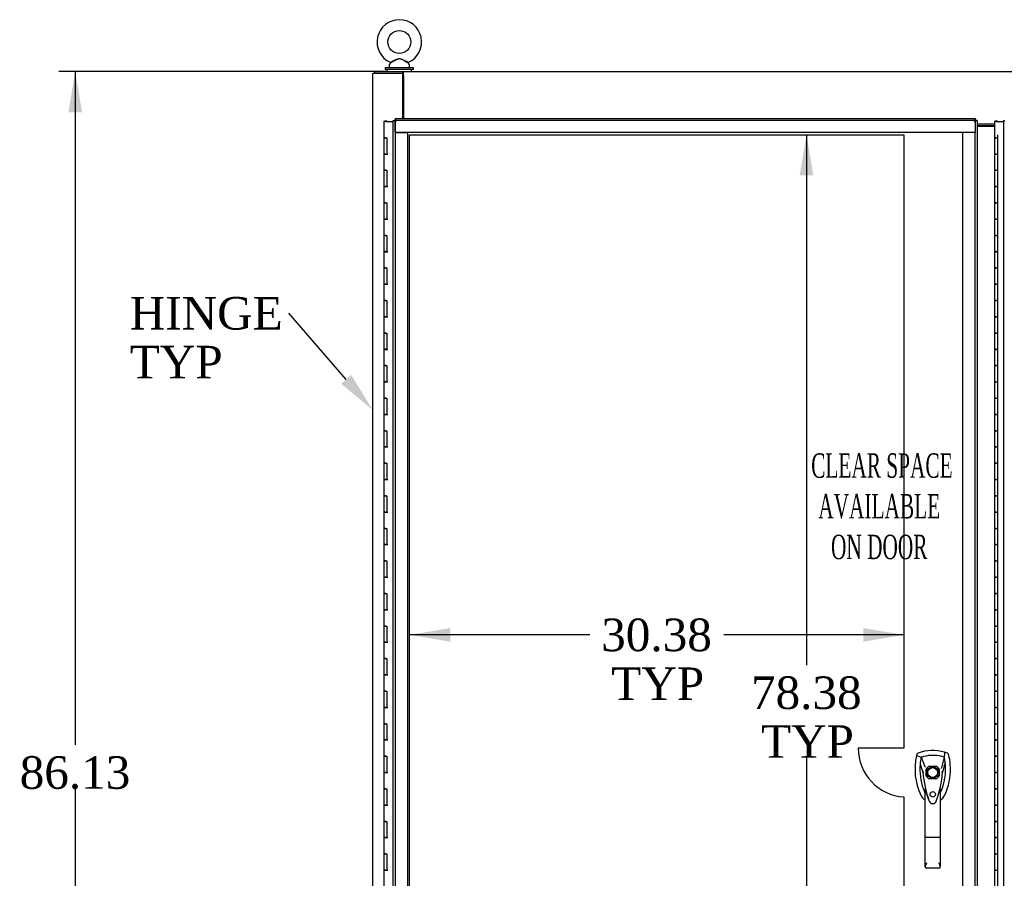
# Model space of a CAD drawing. Header units: inches. Extents: x 2 to 538, y -2 to 358.
# Tile 16 of 33: x 93 to 154, y 144 to 197. Entities that reach past the tile are written whole.
import ezdxf
from ezdxf import colors
from ezdxf.entities.mleader import LeaderData, LeaderLine
from ezdxf.enums import TextEntityAlignment as Align
from ezdxf.lldxf.tags import DXFTag
from ezdxf.math import Vec2, Vec3

# ---------------------------------------------------------------- set-up
doc = ezdxf.new("R2010")
doc.units = ezdxf.units.IN
doc.header["$MEASUREMENT"] = 0
for name, color, linetype in [('COM52826', 7, 'Continuous'), ('COM52829', 7, 'Continuous'), ('COM52834', 7, 'Continuous'), ('COM52847', 7, 'Continuous'), ('COM54578-80', 7, 'Continuous'), ('COM71126-3', 7, 'Continuous'), ('COM71128-1', 7, 'Continuous'), ('Default', 7, 'Continuous'), ('DV8_Default', 7, 'Continuous'), ('GSK11033', 7, 'Continuous'), ('HAN13064', 7, 'Continuous'), ('NTS166905', 7, 'Continuous'), ('SCS00680', 7, 'Continuous'), ('WAF25362', 7, 'Continuous'), ('WAM254785', 7, 'Continuous')]:
    doc.layers.add(name, color=color, linetype=linetype)
doc.styles.add('SEACAD_Times_New_Roman', font='times.ttf')
tags = doc.linetypes.add('HIDDEN2', pattern=[0.1875, 0.125, -0.0625]).pattern_tags.tags
tags[6:7] = [DXFTag(74, 4), DXFTag(75, 0), DXFTag(340, '0'), DXFTag(46, 0.0), DXFTag(50, 0.0), DXFTag(44, 0.0), DXFTag(45, 0.0)]
tags[4:5] = [DXFTag(74, 4), DXFTag(75, 0), DXFTag(340, '0'), DXFTag(46, 0.0), DXFTag(50, 0.0), DXFTag(44, 0.0), DXFTag(45, 0.0)]
doc.dimstyles.new('HAMMOND_(STH_-_540x360)', dxfattribs={"dimtxt": 2, "dimasz": 2.5, "dimexe": 1, "dimexo": 1, "dimgap": 0.5, "dimtad": 0, "dimtih": 1, "dimtoh": 1, "dimzin": 0, "dimdsep": 46, "dimtxsty": 'SEACAD_Times_New_Roman', "dimblk1": '_SE_FILLED', "dimblk2": '_SE_FILLED', "dimsah": 1, "dimcen": 1, "dimadec": 0, "dimazin": 0, "dimtfac": 0.8, "dimtofl": 0, "dimtmove": 0, "dimatfit": 3, "dimfxl": 1, "dimtolj": 1, "dimtzin": 0, "dimarcsym": 0})

# ---------------------------------------------------------------- blocks, each defined once
blk = doc.blocks.new('SE7')
at = {"layer": 'COM52826', "color": 7, "linetype": 'Continuous'}
for p, q in [((116.368, 110.2), (116.368, 190.325)), ((116.368, 190.325), (116.444, 190.325)), ((116.493, 190.325), (116.444, 190.325)), ((116.493, 190.45), (152.118, 190.45)), ((116.493, 190.45), (116.493, 190.374)), ((116.493, 190.325), (116.493, 190.374)), ((116.553, 190.265), (116.493, 190.325)), ((116.553, 190.265), (116.553, 190.265)), ((116.553, 190.265), (116.553, 190.265)), ((116.553, 190.265), (116.553, 190.265)), ((116.553, 190.265), (116.553, 190.265)), ((152.058, 190.265), (152.058, 190.265)), ((152.058, 190.265), (152.058, 190.265)), ((152.058, 190.265), (152.058, 190.265)), ((152.058, 190.265), (152.059, 190.265)), ((152.059, 190.265), (152.118, 190.325)), ((152.118, 190.45), (152.118, 190.374)), ((152.118, 190.325), (152.118, 190.374)), ((152.118, 190.325), (152.167, 190.325)), ((152.243, 190.325), (152.167, 190.325)), ((152.243, 190.325), (152.243, 110.2))]:
    blk.add_line(p, q, dxfattribs=at)
at = {"layer": 'COM52826', "color": 7, "linetype": 'HIDDEN2'}
for p, q in [((116.493, 189.575), (116.493, 190.325)), ((149.311, 150.658), (149.708, 150.658)), ((149.114, 150.064), (149.114, 150.461)), ((149.905, 150.461), (149.905, 150.064)), ((149.708, 149.867), (149.311, 149.867))]:
    blk.add_line(p, q, dxfattribs=at)
blk.add_circle((149.509, 148.924), 0.167, dxfattribs=at)
at = {"layer": 'COM52826', "color": 7, "linetype": 'Continuous'}
for centre, start, end in [((117.208, 191.588), 238.83881, 243.66075), ((115.23, 189.611), 26.33925, 31.16119), ((153.381, 189.611), 148.83881, 153.66075), ((151.404, 191.588), 296.33925, 301.16119)]:
    blk.add_arc(centre, 1.476, start, end, dxfattribs=at)
at = {"layer": 'COM52826', "color": 7, "linetype": 'HIDDEN2'}
for radius, start, end in [(0.442, 116.64717, 153.35283), (0.442, 26.64717, 63.35283), (0.443, 206.64717, 243.35283), (0.442, 296.64717, 333.35283)]:
    blk.add_arc((149.509, 150.262), radius, start, end, dxfattribs=at)
at = {"layer": 'COM52829', "color": 7, "linetype": 'Continuous'}
blk.add_line((153.296, 189.95), (152.243, 189.95), dxfattribs=at)
at = {"layer": 'COM52834', "color": 7, "linetype": 'Continuous'}
for p, q in [((116.993, 193.2), (116.963, 193.2)), ((116.963, 192.825), (116.993, 192.825))]:
    blk.add_line(p, q, dxfattribs=at)
at = {"layer": 'COM52847', "color": 7, "linetype": 'Continuous'}
for p, q in [((153.868, 110.2), (153.868, 190.325)), ((153.868, 190.325), (153.944, 190.325))]:
    blk.add_line(p, q, dxfattribs=at)
at = {"layer": 'COM54578-80', "color": 7, "linetype": 'Continuous'}
for p, q in [((115.913, 190.262), (115.796, 190.262)), ((115.796, 190.262), (115.796, 189.262)), ((115.851, 190.271), (115.851, 190.297)), ((115.851, 190.297), (115.901, 190.297)), ((115.901, 190.271), (115.851, 190.271)), ((115.863, 190.271), (115.863, 190.262)), ((115.901, 190.297), (115.926, 190.297)), ((115.901, 190.271), (115.926, 190.271)), ((115.913, 190.262), (116.368, 190.262)), ((115.926, 190.297), (115.976, 190.297)), ((115.976, 190.271), (115.926, 190.271)), ((115.963, 190.262), (115.963, 190.271)), ((115.976, 190.297), (115.976, 190.271)), ((153.413, 190.262), (153.296, 190.262)), ((153.296, 190.262), (153.296, 189.262)), ((153.351, 190.271), (153.351, 190.297)), ((153.351, 190.297), (153.401, 190.297)), ((153.401, 190.271), (153.351, 190.271)), ((153.363, 190.271), (153.363, 190.262)), ((153.401, 190.297), (153.426, 190.297)), ((153.401, 190.271), (153.426, 190.271)), ((153.413, 190.262), (153.868, 190.262)), ((153.426, 190.297), (153.476, 190.297)), ((153.476, 190.271), (153.426, 190.271)), ((153.463, 190.262), (153.463, 190.271)), ((153.476, 190.297), (153.476, 190.271)), ((115.913, 189.262), (115.796, 189.262)), ((115.796, 189.262), (115.913, 189.262)), ((115.796, 189.262), (115.796, 188.262)), ((115.913, 189.262), (115.981, 189.262)), ((115.981, 189.262), (115.981, 188.263)), ((153.413, 189.262), (153.296, 189.262)), ((153.296, 189.262), (153.413, 189.262)), ((153.296, 189.262), (153.296, 188.262)), ((153.413, 189.262), (153.481, 189.262)), ((153.481, 189.262), (153.481, 188.263)), ((115.913, 188.263), (115.796, 188.263)), ((115.796, 188.263), (115.796, 187.262)), ((115.796, 188.262), (116.03, 188.262)), ((115.913, 188.263), (115.981, 188.263)), ((153.413, 188.263), (153.296, 188.263)), ((153.296, 188.263), (153.296, 187.262)), ((153.296, 188.262), (153.53, 188.262)), ((153.413, 188.263), (153.481, 188.263)), ((115.913, 187.262), (115.796, 187.262)), ((115.796, 187.262), (115.913, 187.262)), ((115.796, 187.262), (115.796, 186.262)), ((115.913, 187.262), (115.981, 187.262)), ((115.981, 187.262), (115.981, 186.263)), ((153.413, 187.262), (153.296, 187.262)), ((153.296, 187.262), (153.413, 187.262)), ((153.296, 187.262), (153.296, 186.262)), ((153.413, 187.262), (153.481, 187.262)), ((153.481, 187.262), (153.481, 186.263)), ((115.913, 186.263), (115.796, 186.263)), ((115.796, 186.263), (115.796, 185.262)), ((115.796, 186.262), (116.03, 186.262)), ((115.913, 186.263), (115.981, 186.263)), ((153.413, 186.263), (153.296, 186.263)), ((153.296, 186.263), (153.296, 185.262)), ((153.296, 186.262), (153.53, 186.262)), ((153.413, 186.263), (153.481, 186.263)), ((115.913, 185.262), (115.796, 185.262)), ((115.796, 185.262), (115.913, 185.262)), ((115.796, 185.262), (115.796, 184.262)), ((115.913, 185.262), (115.981, 185.262)), ((115.981, 185.262), (115.981, 184.263)), ((153.413, 185.262), (153.296, 185.262)), ((153.296, 185.262), (153.413, 185.262)), ((153.296, 185.262), (153.296, 184.262)), ((153.413, 185.262), (153.481, 185.262)), ((153.481, 185.262), (153.481, 184.263)), ((115.913, 184.263), (115.796, 184.263)), ((115.796, 184.263), (115.796, 183.262)), ((115.796, 184.262), (116.03, 184.262)), ((115.913, 184.263), (115.981, 184.263)), ((153.413, 184.263), (153.296, 184.263)), ((153.296, 184.263), (153.296, 183.262)), ((153.296, 184.262), (153.53, 184.262)), ((153.413, 184.263), (153.481, 184.263)), ((115.913, 183.262), (115.796, 183.262)), ((115.796, 183.262), (115.913, 183.262)), ((115.796, 183.262), (115.796, 182.262)), ((115.913, 183.262), (115.981, 183.262)), ((115.981, 183.262), (115.981, 182.263)), ((153.413, 183.262), (153.296, 183.262)), ((153.296, 183.262), (153.413, 183.262)), ((153.296, 183.262), (153.296, 182.262)), ((153.413, 183.262), (153.481, 183.262)), ((153.481, 183.262), (153.481, 182.263)), ((115.913, 182.263), (115.796, 182.263)), ((115.796, 182.263), (115.796, 181.262)), ((115.796, 182.262), (116.03, 182.262)), ((115.913, 182.263), (115.981, 182.263)), ((153.413, 182.263), (153.296, 182.263)), ((153.296, 182.263), (153.296, 181.262)), ((153.296, 182.262), (153.53, 182.262)), ((153.413, 182.263), (153.481, 182.263)), ((115.913, 181.262), (115.796, 181.262)), ((115.796, 181.262), (115.913, 181.262)), ((115.796, 181.262), (115.796, 180.262)), ((115.913, 181.262), (115.981, 181.262)), ((115.981, 181.262), (115.981, 180.263)), ((153.413, 181.262), (153.296, 181.262)), ((153.296, 181.262), (153.413, 181.262)), ((153.296, 181.262), (153.296, 180.262)), ((153.413, 181.262), (153.481, 181.262)), ((153.481, 181.262), (153.481, 180.263)), ((115.913, 180.263), (115.796, 180.263)), ((115.796, 180.263), (115.796, 179.262)), ((115.796, 180.262), (116.03, 180.262)), ((115.913, 180.263), (115.981, 180.263)), ((153.413, 180.263), (153.296, 180.263)), ((153.296, 180.263), (153.296, 179.262)), ((153.296, 180.262), (153.53, 180.262)), ((153.413, 180.263), (153.481, 180.263)), ((115.913, 179.262), (115.796, 179.262)), ((115.796, 179.262), (115.913, 179.262)), ((115.796, 179.262), (115.796, 178.262)), ((115.913, 179.262), (115.981, 179.262)), ((115.981, 179.262), (115.981, 178.263)), ((153.413, 179.262), (153.296, 179.262)), ((153.296, 179.262), (153.413, 179.262)), ((153.296, 179.262), (153.296, 178.262)), ((153.413, 179.262), (153.481, 179.262)), ((153.481, 179.262), (153.481, 178.263)), ((115.913, 178.263), (115.796, 178.263)), ((115.796, 178.263), (115.796, 177.262)), ((115.796, 178.262), (116.03, 178.262)), ((115.913, 178.263), (115.981, 178.263)), ((153.413, 178.263), (153.296, 178.263)), ((153.296, 178.263), (153.296, 177.262)), ((153.296, 178.262), (153.53, 178.262)), ((153.413, 178.263), (153.481, 178.263)), ((115.913, 177.262), (115.796, 177.262)), ((115.796, 177.262), (115.913, 177.262)), ((115.796, 177.262), (115.796, 176.262)), ((115.913, 177.262), (115.981, 177.262)), ((115.981, 177.262), (115.981, 176.263)), ((153.413, 177.262), (153.296, 177.262)), ((153.296, 177.262), (153.413, 177.262)), ((153.296, 177.262), (153.296, 176.262)), ((153.413, 177.262), (153.481, 177.262)), ((153.481, 177.262), (153.481, 176.263)), ((115.913, 176.263), (115.796, 176.263)), ((115.796, 176.263), (115.796, 175.262)), ((115.796, 176.262), (116.03, 176.262)), ((115.913, 176.263), (115.981, 176.263)), ((153.413, 176.263), (153.296, 176.263)), ((153.296, 176.263), (153.296, 175.262)), ((153.296, 176.262), (153.53, 176.262)), ((153.413, 176.263), (153.481, 176.263)), ((115.913, 175.262), (115.796, 175.262)), ((115.796, 175.262), (115.913, 175.262)), ((115.796, 175.262), (115.796, 174.262)), ((115.913, 175.262), (115.981, 175.262)), ((115.981, 175.262), (115.981, 174.263)), ((153.413, 175.262), (153.296, 175.262)), ((153.296, 175.262), (153.413, 175.262)), ((153.296, 175.262), (153.296, 174.262)), ((153.413, 175.262), (153.481, 175.262)), ((153.481, 175.262), (153.481, 174.263)), ((115.913, 174.263), (115.796, 174.263)), ((115.796, 174.263), (115.796, 173.262)), ((115.796, 174.262), (116.03, 174.262)), ((115.913, 174.263), (115.981, 174.263)), ((153.413, 174.263), (153.296, 174.263)), ((153.296, 174.263), (153.296, 173.262)), ((153.296, 174.262), (153.53, 174.262)), ((153.413, 174.263), (153.481, 174.263)), ((115.913, 173.262), (115.796, 173.262)), ((115.796, 173.262), (115.913, 173.262)), ((115.796, 173.262), (115.796, 172.262)), ((115.913, 173.262), (115.981, 173.262)), ((115.981, 173.262), (115.981, 172.263)), ((153.413, 173.262), (153.296, 173.262)), ((153.296, 173.262), (153.413, 173.262)), ((153.296, 173.262), (153.296, 172.262)), ((153.413, 173.262), (153.481, 173.262)), ((153.481, 173.262), (153.481, 172.263)), ((115.913, 172.263), (115.796, 172.263)), ((115.796, 172.263), (115.796, 171.262)), ((115.796, 172.262), (116.03, 172.262)), ((115.913, 172.263), (115.981, 172.263)), ((153.413, 172.263), (153.296, 172.263)), ((153.296, 172.263), (153.296, 171.262)), ((153.296, 172.262), (153.53, 172.262)), ((153.413, 172.263), (153.481, 172.263)), ((115.913, 171.262), (115.796, 171.262)), ((115.796, 171.262), (115.913, 171.262)), ((115.796, 171.262), (115.796, 170.262)), ((115.913, 171.262), (115.981, 171.262)), ((115.981, 171.262), (115.981, 170.263)), ((153.413, 171.262), (153.296, 171.262)), ((153.296, 171.262), (153.413, 171.262)), ((153.296, 171.262), (153.296, 170.262)), ((153.413, 171.262), (153.481, 171.262)), ((153.481, 171.262), (153.481, 170.263)), ((115.913, 170.263), (115.796, 170.263)), ((115.796, 170.263), (115.796, 169.262)), ((115.796, 170.262), (116.03, 170.262)), ((115.913, 170.263), (115.981, 170.263)), ((153.413, 170.263), (153.296, 170.263)), ((153.296, 170.263), (153.296, 169.262)), ((153.296, 170.262), (153.53, 170.262)), ((153.413, 170.263), (153.481, 170.263)), ((115.913, 169.262), (115.796, 169.262)), ((115.796, 169.262), (115.913, 169.262)), ((115.796, 169.262), (115.796, 168.262)), ((115.913, 169.262), (115.981, 169.262)), ((115.981, 169.262), (115.981, 168.263)), ((153.413, 169.262), (153.296, 169.262)), ((153.296, 169.262), (153.413, 169.262)), ((153.296, 169.262), (153.296, 168.262)), ((153.413, 169.262), (153.481, 169.262)), ((153.481, 169.262), (153.481, 168.263)), ((115.913, 168.263), (115.796, 168.263)), ((115.796, 168.263), (115.796, 167.262)), ((115.796, 168.262), (116.03, 168.262)), ((115.913, 168.263), (115.981, 168.263)), ((153.413, 168.263), (153.296, 168.263)), ((153.296, 168.263), (153.296, 167.262)), ((153.296, 168.262), (153.53, 168.262)), ((153.413, 168.263), (153.481, 168.263)), ((115.913, 167.262), (115.796, 167.262)), ((115.796, 167.262), (115.913, 167.262)), ((115.796, 167.262), (115.796, 166.262)), ((115.913, 167.262), (115.981, 167.262)), ((115.981, 167.262), (115.981, 166.263)), ((153.413, 167.262), (153.296, 167.262)), ((153.296, 167.262), (153.413, 167.262)), ((153.296, 167.262), (153.296, 166.262)), ((153.413, 167.262), (153.481, 167.262)), ((153.481, 167.262), (153.481, 166.263)), ((115.913, 166.263), (115.796, 166.263)), ((115.796, 166.263), (115.796, 165.262)), ((115.796, 166.262), (116.03, 166.262)), ((115.913, 166.263), (115.981, 166.263)), ((153.413, 166.263), (153.296, 166.263)), ((153.296, 166.263), (153.296, 165.262)), ((153.296, 166.262), (153.53, 166.262)), ((153.413, 166.263), (153.481, 166.263)), ((115.913, 165.262), (115.796, 165.262)), ((115.796, 165.262), (115.913, 165.262)), ((115.796, 165.262), (115.796, 164.262)), ((115.913, 165.262), (115.981, 165.262)), ((115.981, 165.262), (115.981, 164.263)), ((153.413, 165.262), (153.296, 165.262)), ((153.296, 165.262), (153.413, 165.262)), ((153.296, 165.262), (153.296, 164.262)), ((153.413, 165.262), (153.481, 165.262)), ((153.481, 165.262), (153.481, 164.263)), ((115.913, 164.263), (115.796, 164.263)), ((115.796, 164.263), (115.796, 163.262)), ((115.796, 164.262), (116.03, 164.262)), ((115.913, 164.263), (115.981, 164.263)), ((153.413, 164.263), (153.296, 164.263)), ((153.296, 164.263), (153.296, 163.262)), ((153.296, 164.262), (153.53, 164.262)), ((153.413, 164.263), (153.481, 164.263)), ((115.913, 163.262), (115.796, 163.262)), ((115.796, 163.262), (115.913, 163.262)), ((115.796, 163.262), (115.796, 162.262)), ((115.913, 163.262), (115.981, 163.262)), ((115.981, 163.262), (115.981, 162.263)), ((153.413, 163.262), (153.296, 163.262)), ((153.296, 163.262), (153.413, 163.262)), ((153.296, 163.262), (153.296, 162.262)), ((153.413, 163.262), (153.481, 163.262)), ((153.481, 163.262), (153.481, 162.263)), ((115.913, 162.263), (115.796, 162.263)), ((115.796, 162.263), (115.796, 161.262)), ((115.796, 162.262), (116.03, 162.262)), ((115.913, 162.263), (115.981, 162.263)), ((153.413, 162.263), (153.296, 162.263)), ((153.296, 162.263), (153.296, 161.262)), ((153.296, 162.262), (153.53, 162.262)), ((153.413, 162.263), (153.481, 162.263)), ((115.913, 161.262), (115.796, 161.262)), ((115.796, 161.262), (115.913, 161.262)), ((115.796, 161.262), (115.796, 160.262)), ((115.913, 161.262), (115.981, 161.262)), ((115.981, 161.262), (115.981, 160.263)), ((153.413, 161.262), (153.296, 161.262)), ((153.296, 161.262), (153.413, 161.262)), ((153.296, 161.262), (153.296, 160.262)), ((153.413, 161.262), (153.481, 161.262)), ((153.481, 161.262), (153.481, 160.263)), ((115.913, 160.263), (115.796, 160.263)), ((115.796, 160.263), (115.796, 159.262)), ((115.796, 160.262), (116.03, 160.262)), ((115.913, 160.263), (115.981, 160.263)), ((153.413, 160.263), (153.296, 160.263)), ((153.296, 160.263), (153.296, 159.262)), ((153.296, 160.262), (153.53, 160.262)), ((153.413, 160.263), (153.481, 160.263)), ((115.913, 159.262), (115.796, 159.262)), ((115.796, 159.262), (115.913, 159.262)), ((115.796, 159.262), (115.796, 158.262)), ((115.913, 159.262), (115.981, 159.262)), ((115.981, 159.262), (115.981, 158.263)), ((153.413, 159.262), (153.296, 159.262)), ((153.296, 159.262), (153.413, 159.262)), ((153.296, 159.262), (153.296, 158.262)), ((153.413, 159.262), (153.481, 159.262)), ((153.481, 159.262), (153.481, 158.263)), ((115.913, 158.263), (115.796, 158.263)), ((115.796, 158.263), (115.796, 157.262)), ((115.796, 158.262), (116.03, 158.262)), ((115.913, 158.263), (115.981, 158.263)), ((153.413, 158.263), (153.296, 158.263)), ((153.296, 158.263), (153.296, 157.262)), ((153.296, 158.262), (153.53, 158.262)), ((153.413, 158.263), (153.481, 158.263)), ((115.913, 157.262), (115.796, 157.262)), ((115.796, 157.262), (115.913, 157.262)), ((115.796, 157.262), (115.796, 156.262)), ((115.913, 157.262), (115.981, 157.262)), ((115.981, 157.262), (115.981, 156.263)), ((153.413, 157.262), (153.296, 157.262)), ((153.296, 157.262), (153.413, 157.262)), ((153.296, 157.262), (153.296, 156.262)), ((153.413, 157.262), (153.481, 157.262)), ((153.481, 157.262), (153.481, 156.263)), ((115.913, 156.263), (115.796, 156.263)), ((115.796, 156.263), (115.796, 155.262)), ((115.796, 156.262), (116.03, 156.262)), ((115.913, 156.263), (115.981, 156.263)), ((153.413, 156.263), (153.296, 156.263)), ((153.296, 156.263), (153.296, 155.262)), ((153.296, 156.262), (153.53, 156.262)), ((153.413, 156.263), (153.481, 156.263)), ((115.913, 155.262), (115.796, 155.262)), ((115.796, 155.262), (115.913, 155.262)), ((115.796, 155.262), (115.796, 154.262)), ((115.913, 155.262), (115.981, 155.262)), ((115.981, 155.262), (115.981, 154.263)), ((153.413, 155.262), (153.296, 155.262)), ((153.296, 155.262), (153.413, 155.262)), ((153.296, 155.262), (153.296, 154.262)), ((153.413, 155.262), (153.481, 155.262)), ((153.481, 155.262), (153.481, 154.263)), ((115.913, 154.263), (115.796, 154.263)), ((115.796, 154.263), (115.796, 153.262)), ((115.796, 154.262), (116.03, 154.262)), ((115.913, 154.263), (115.981, 154.263)), ((153.413, 154.263), (153.296, 154.263)), ((153.296, 154.263), (153.296, 153.262)), ((153.296, 154.262), (153.53, 154.262)), ((153.413, 154.263), (153.481, 154.263)), ((115.913, 153.262), (115.796, 153.262)), ((115.796, 153.262), (115.913, 153.262)), ((115.796, 153.262), (115.796, 152.262)), ((115.913, 153.262), (115.981, 153.262)), ((115.981, 153.262), (115.981, 152.263)), ((153.413, 153.262), (153.296, 153.262)), ((153.296, 153.262), (153.413, 153.262)), ((153.296, 153.262), (153.296, 152.262)), ((153.413, 153.262), (153.481, 153.262)), ((153.481, 153.262), (153.481, 152.263)), ((115.913, 152.263), (115.796, 152.263)), ((115.796, 152.263), (115.796, 151.262)), ((115.796, 152.262), (116.03, 152.262)), ((115.913, 152.263), (115.981, 152.263)), ((153.413, 152.263), (153.296, 152.263)), ((153.296, 152.263), (153.296, 151.262)), ((153.296, 152.262), (153.53, 152.262)), ((153.413, 152.263), (153.481, 152.263)), ((115.913, 151.262), (115.796, 151.262)), ((115.796, 151.262), (115.913, 151.262)), ((115.796, 151.262), (115.796, 150.262)), ((115.913, 151.262), (115.981, 151.262)), ((115.981, 151.262), (115.981, 150.263)), ((153.413, 151.262), (153.296, 151.262)), ((153.296, 151.262), (153.413, 151.262)), ((153.296, 151.262), (153.296, 150.262)), ((153.413, 151.262), (153.481, 151.262)), ((153.481, 151.262), (153.481, 150.263)), ((115.913, 150.263), (115.796, 150.263)), ((115.796, 150.263), (115.796, 149.262)), ((115.796, 150.262), (116.03, 150.262)), ((115.913, 150.263), (115.981, 150.263)), ((153.413, 150.263), (153.296, 150.263)), ((153.296, 150.263), (153.296, 149.262)), ((153.296, 150.262), (153.53, 150.262)), ((153.413, 150.263), (153.481, 150.263)), ((115.913, 149.262), (115.796, 149.262)), ((115.796, 149.262), (115.913, 149.262)), ((115.796, 149.262), (115.796, 148.262)), ((115.913, 149.262), (115.981, 149.262)), ((115.981, 149.262), (115.981, 148.263)), ((153.413, 149.262), (153.296, 149.262)), ((153.296, 149.262), (153.413, 149.262)), ((153.296, 149.262), (153.296, 148.262)), ((153.413, 149.262), (153.481, 149.262)), ((153.481, 149.262), (153.481, 148.263)), ((115.913, 148.263), (115.796, 148.263)), ((115.796, 148.263), (115.796, 147.262)), ((115.796, 148.262), (116.03, 148.262)), ((115.913, 148.263), (115.981, 148.263)), ((153.413, 148.263), (153.296, 148.263)), ((153.296, 148.263), (153.296, 147.262)), ((153.296, 148.262), (153.53, 148.262)), ((153.413, 148.263), (153.481, 148.263)), ((115.913, 147.262), (115.796, 147.262)), ((115.796, 147.262), (115.913, 147.262)), ((115.796, 147.262), (115.796, 146.262)), ((115.913, 147.262), (115.981, 147.262)), ((115.981, 147.262), (115.981, 146.263)), ((153.413, 147.262), (153.296, 147.262)), ((153.296, 147.262), (153.413, 147.262)), ((153.296, 147.262), (153.296, 146.262)), ((153.413, 147.262), (153.481, 147.262)), ((153.481, 147.262), (153.481, 146.263)), ((115.913, 146.263), (115.796, 146.263)), ((115.796, 146.263), (115.796, 145.262)), ((115.796, 146.262), (116.03, 146.262)), ((115.913, 146.263), (115.981, 146.263)), ((153.413, 146.263), (153.296, 146.263)), ((153.296, 146.263), (153.296, 145.262)), ((153.296, 146.262), (153.53, 146.262)), ((153.413, 146.263), (153.481, 146.263)), ((115.913, 145.262), (115.796, 145.262)), ((115.796, 145.262), (115.913, 145.262)), ((115.796, 145.262), (115.796, 144.262)), ((115.913, 145.262), (115.981, 145.262)), ((115.981, 145.262), (115.981, 144.263)), ((153.413, 145.262), (153.296, 145.262)), ((153.296, 145.262), (153.413, 145.262)), ((153.296, 145.262), (153.296, 144.262)), ((153.413, 145.262), (153.481, 145.262)), ((153.481, 145.262), (153.481, 144.263)), ((115.913, 144.263), (115.796, 144.263)), ((115.796, 144.263), (115.796, 143.262)), ((115.796, 144.262), (116.03, 144.262)), ((115.913, 144.263), (115.981, 144.263)), ((153.413, 144.263), (153.296, 144.263)), ((153.296, 144.263), (153.296, 143.262)), ((153.296, 144.262), (153.53, 144.262)), ((153.413, 144.263), (153.481, 144.263))]:
    blk.add_line(p, q, dxfattribs=at)
at = {"layer": 'COM71126-3', "color": 7, "linetype": 'Continuous'}
for p, q in [((115.118, 107.325), (115.118, 193.2)), ((115.368, 193.2), (115.118, 193.2)), ((116.963, 193.2), (115.368, 193.2)), ((116.963, 190.45), (116.963, 193.2))]:
    blk.add_line(p, q, dxfattribs=at)
at = {"layer": 'COM71128-1', "color": 7, "linetype": 'Continuous'}
for p, q in [((115.243, 193.325), (116.963, 193.325)), ((115.243, 193.2), (115.243, 193.325)), ((116.963, 193.2), (116.963, 193.325)), ((116.993, 193.325), (116.963, 193.325)), ((116.993, 193.325), (225.243, 193.325)), ((116.993, 193.075), (116.993, 193.325)), ((116.993, 193.075), (116.993, 190.45)), ((152.243, 190.111), (153.296, 190.111)), ((152.243, 190.022), (153.296, 190.022))]:
    blk.add_line(p, q, dxfattribs=at)
at = {"layer": 'DV8_Default', "color": 7, "linetype": 'HIDDEN2'}
for p, q in [((117.368, 111.075), (117.368, 189.45)), ((117.368, 189.45), (147.743, 189.45)), ((147.743, 189.45), (147.743, 151.762)), ((153.493, 189.45), (153.493, 111.075)), ((147.743, 151.762), (144.927, 151.762)), ((147.743, 148.762), (147.743, 111.075))]:
    blk.add_line(p, q, dxfattribs=at)
blk.add_arc((147.933, 151.762), 3.006, 180, 266.37611, dxfattribs=at)
at = {"layer": 'GSK11033', "color": 7, "linetype": 'HIDDEN2'}
for p, q in [((152.118, 190.325), (116.493, 190.325)), ((116.493, 190.325), (116.493, 189.575)), ((152.118, 190.325), (152.118, 189.575)), ((116.493, 189.575), (117.243, 189.575)), ((116.493, 189.575), (116.493, 110.95)), ((152.118, 189.575), (116.493, 189.575)), ((117.243, 189.575), (117.243, 110.95)), ((151.368, 110.95), (151.368, 189.575)), ((152.118, 189.575), (151.368, 189.575)), ((152.118, 110.95), (152.118, 189.575))]:
    blk.add_line(p, q, dxfattribs=at)
at = {"layer": 'GSK11033', "color": 7, "linetype": 'Continuous'}
blk.add_line((116.493, 190.325), (116.493, 190.325), dxfattribs=at)
at = {"layer": 'HAN13064', "color": 7, "linetype": 'Continuous'}
for p, q in [((148.533, 151.365), (148.518, 151.306)), ((148.518, 151.306), (148.802, 151.2)), ((150.408, 151.451), (150.228, 151.511)), ((148.802, 151.2), (149.017, 150.629)), ((149.017, 150.629), (149.063, 150.594)), ((150.217, 151.2), (150.052, 150.545)), ((148.903, 150.279), (148.904, 150.279)), ((150.114, 150.283), (150.115, 150.283)), ((149.054, 146.285), (149.054, 149.263)), ((149.964, 149.263), (149.964, 146.285)), ((149.964, 148.983), (149.989, 149.029)), ((149.248, 148.622), (149.252, 148.614)), ((149.054, 144.477), (149.054, 146.285)), ((149.874, 146.28), (149.144, 146.28)), ((149.964, 146.285), (149.964, 144.477)), ((149.874, 144.387), (149.144, 144.387))]:
    blk.add_line(p, q, dxfattribs=at)
for radius in [0.35, 0.3]:
    blk.add_circle((149.509, 150.262), radius, dxfattribs=at)
for centre, radius, start, end in [((152.141, 150.453), 3.721, 166.75318, 205.10266), ((149.509, 149.028), 2.585, 73.85893, 110.34924), ((149.509, 149.028), 2.285, 104.45028, 106.83853), ((149.509, 149.028), 2.285, 71.96569, 104.45028), ((152.141, 150.453), 3.421, 174.70184, 200.20775), ((152.141, 150.453), 3.421, 167.3846, 174.70184), ((149.509, 149.028), 2.285, 106.83853, 108.03431), ((146.878, 150.453), 3.421, 334.89734, 7.2824), ((146.878, 150.453), 3.421, 10.11379, 12.6154), ((146.878, 150.453), 3.421, 8.519, 10.11379), ((146.878, 150.453), 3.421, 7.2824, 8.519), ((155.751, 150.849), 6.872, 184.75423, 199.9908), ((148.992, 148.932), 1.35, 91.23359, 93.76963), ((143.071, 150.879), 7.068, 340.3478, 355.1696), ((162.873, 123.835), 29.627, 115.64179, 115.75394), ((150.05, 149.494), 0.791, 85.30773, 89.6394), ((152.141, 150.453), 3.421, 200.20775, 205.10266), ((149.45, 149.192), 0.45, 205.10266, 208.42246), ((147.525, 148.658), 1.646, 10.27719, 21.64676), ((149.568, 149.192), 0.45, 331.57754, 334.89734), ((149.568, 149.192), 0.75, 301.84865, 334.89734), ((149.45, 149.192), 0.75, 233.47883, 238.15135), ((149.511, 148.588), 0.234, 202.28022, 338.21669), ((149.144, 144.477), 0.0903, 180.00172, 181.11543), ((149.144, 144.477), 0.09, 181.11716, 270), ((149.874, 144.477), 0.09, 270, 358.88284), ((149.874, 144.477), 0.0903, 358.88457, 359.99828)]:
    blk.add_arc(centre, radius, start, end, dxfattribs=at)
for points in [[(148.61, 151.451), (148.573, 151.437), (148.543, 151.404), (148.533, 151.365)], [(150.228, 151.511), (150.224, 151.407), (150.22, 151.304), (150.217, 151.2)], [(150.486, 151.365), (150.476, 151.404), (150.446, 151.437), (150.408, 151.451)], [(148.734, 150.769), (148.79, 150.606), (148.847, 150.442), (148.903, 150.279)], [(150.272, 150.887), (150.219, 150.686), (150.167, 150.484), (150.115, 150.283)], [(148.771, 148.874), (148.823, 148.762), (148.904, 148.663), (149.004, 148.59)]]:
    blk.add_open_spline(points, degree=3, dxfattribs=at)
for points, knots in [([(150.248, 148.874), (150.428, 149.259), (150.542, 149.676), (150.623, 150.522), (150.59, 150.952), (150.486, 151.365)], [0, 0, 0, 0, 0.5, 0.5, 1, 1, 1, 1]), ([(149.248, 148.622), (149.233, 148.664), (149.219, 148.706), (149.184, 148.816), (149.164, 148.883), (149.144, 148.952)], [0.770336, 0.770336, 0.770336, 0.770336, 0.8588735, 0.8588735, 1, 1, 1, 1]), ([(149.874, 148.95), (149.891, 149.008), (149.906, 149.065), (149.93, 149.15), (149.938, 149.179), (149.949, 149.22), (149.953, 149.233), (149.958, 149.251), (149.96, 149.257), (149.963, 149.264), (149.964, 149.266), (149.964, 149.263)], [0, 0, 0, 0, 0.5, 0.5, 0.75, 0.75, 0.875, 0.875, 0.9375, 0.9375, 1, 1, 1, 1]), ([(149.144, 146.28), (149.138, 146.28), (149.132, 146.28), (149.121, 146.28), (149.115, 146.28), (149.104, 146.28), (149.099, 146.28), (149.089, 146.281), (149.085, 146.281), (149.072, 146.282), (149.066, 146.283), (149.059, 146.284), (149.057, 146.284), (149.055, 146.285), (149.054, 146.285), (149.054, 146.285)], [0, 0, 0, 0, 0.125, 0.125, 0.25, 0.25, 0.375, 0.375, 0.5, 0.5, 0.75, 0.75, 0.875, 0.875, 1, 1, 1, 1]), ([(149.964, 146.285), (149.964, 146.285), (149.964, 146.285), (149.961, 146.284), (149.96, 146.284), (149.953, 146.283), (149.946, 146.282), (149.934, 146.281), (149.929, 146.281), (149.919, 146.28), (149.914, 146.28), (149.903, 146.28), (149.898, 146.28), (149.886, 146.28), (149.88, 146.28), (149.874, 146.28)], [0, 0, 0, 0, 0.125, 0.125, 0.25, 0.25, 0.5, 0.5, 0.625, 0.625, 0.75, 0.75, 0.875, 0.875, 1, 1, 1, 1]), ([(149.054, 144.476), (149.055, 144.491), (149.058, 144.508), (149.067, 144.536), (149.07, 144.546), (149.078, 144.565), (149.082, 144.575), (149.094, 144.606), (149.104, 144.627), (149.119, 144.661), (149.124, 144.672), (149.134, 144.695), (149.139, 144.707), (149.144, 144.719)], [0, 0, 0, 0, 0.25, 0.25, 0.375, 0.375, 0.5, 0.5, 0.75, 0.75, 0.875, 0.875, 1, 1, 1, 1]), ([(149.874, 144.719), (149.879, 144.707), (149.885, 144.695), (149.895, 144.672), (149.9, 144.661), (149.915, 144.627), (149.924, 144.606), (149.937, 144.575), (149.941, 144.565), (149.948, 144.546), (149.951, 144.536), (149.96, 144.508), (149.964, 144.491), (149.964, 144.476)], [0, 0, 0, 0, 0.125, 0.125, 0.25, 0.25, 0.5, 0.5, 0.625, 0.625, 0.75, 0.75, 1, 1, 1, 1])]:
    blk.add_open_spline(points, degree=3, knots=knots, dxfattribs=at)
at = {"layer": 'NTS166905', "color": 7, "linetype": 'Continuous'}
blk.add_line((116.963, 192.28), (116.993, 192.28), dxfattribs=at)
at = {"layer": 'SCS00680', "color": 7, "linetype": 'Continuous'}
for p, q in [((116.118, 193.738), (116.118, 193.619)), ((116.197, 193.855), (116.132, 193.777)), ((117.354, 193.777), (117.288, 193.856)), ((117.368, 193.619), (117.368, 193.738)), ((116.993, 191.744), (116.963, 191.744)), ((116.993, 191.684), (116.963, 191.684))]:
    blk.add_line(p, q, dxfattribs=at)
blk.add_circle((116.743, 195.148), 0.704, dxfattribs=at)
for centre, radius, start, end in [((116.743, 195.148), 1.367, 294.03107, 246.01887), ((116.178, 193.738), 0.06, 140.32138, 180), ((116.178, 193.619), 0.06, 180, 270), ((116.173, 193.873), 0.03, 297.89156, 117.70284), ((117.308, 193.619), 0.06, 270, 0), ((117.308, 193.738), 0.06, 0, 39.67862)]:
    blk.add_arc(centre, radius, start, end, dxfattribs=at)
for points, knots in [([(116.185, 193.9), (116.185, 193.9), (116.185, 193.9), (116.188, 193.902), (116.214, 193.914), (116.253, 193.933)], [0.93450103, 0.93450103, 0.93450103, 0.93450103, 0.9375, 0.9375, 1, 1, 1, 1]), ([(116.265, 193.891), (116.226, 193.87), (116.201, 193.856), (116.196, 193.854), (116.196, 193.854), (116.196, 193.854)], [0, 0, 0, 0, 0.0625, 0.0625, 0.06830173, 0.06830173, 0.06830173, 0.06830173]), ([(116.253, 193.933), (116.292, 193.953), (116.342, 193.978), (116.449, 194.03), (116.507, 194.059), (116.595, 194.094), (116.625, 194.105), (116.687, 194.12), (116.72, 194.125), (116.816, 194.122), (116.878, 194.1), (116.996, 194.051), (117.053, 194.022), (117.16, 193.97), (117.209, 193.946), (117.28, 193.911), (117.301, 193.9), (117.301, 193.9)], [0, 0, 0, 0, 0.0625, 0.0625, 0.125, 0.125, 0.15625, 0.15625, 0.1875, 0.1875, 0.25, 0.25, 0.3125, 0.3125, 0.375, 0.375, 0.4345681, 0.4345681, 0.4345681, 0.4345681]), ([(117.29, 193.854), (117.29, 193.854), (117.272, 193.863), (117.225, 193.889), (117.205, 193.9), (117.16, 193.925), (117.136, 193.939), (117.058, 193.982), (117.003, 194.013), (116.916, 194.057), (116.887, 194.071), (116.826, 194.094), (116.794, 194.103), (116.729, 194.108), (116.696, 194.103), (116.634, 194.085), (116.604, 194.073), (116.515, 194.031), (116.46, 194), (116.353, 193.94), (116.303, 193.912), (116.265, 193.891)], [0.5685641, 0.5685641, 0.5685641, 0.5685641, 0.625, 0.625, 0.65625, 0.65625, 0.6875, 0.6875, 0.75, 0.75, 0.78125, 0.78125, 0.8125, 0.8125, 0.84375, 0.84375, 0.875, 0.875, 0.9375, 0.9375, 1, 1, 1, 1])]:
    blk.add_open_spline(points, degree=3, knots=knots, dxfattribs=at)
at = {"layer": 'WAF25362', "color": 7, "linetype": 'Continuous'}
for p, q in [((117.618, 193.559), (115.868, 193.559)), ((115.868, 193.559), (115.868, 193.45)), ((117.618, 193.45), (117.618, 193.559)), ((117.618, 193.45), (115.868, 193.45))]:
    blk.add_line(p, q, dxfattribs=at)
at = {"layer": 'WAM254785', "color": 7, "linetype": 'Continuous'}
for p, q in [((115.993, 193.45), (115.993, 193.325)), ((117.493, 193.325), (117.493, 193.45))]:
    blk.add_line(p, q, dxfattribs=at)
at = {"layer": 'DV8_Default', "insert": (146.223, 169.873), "char_height": 1.5, "width": 14.8987, "attachment_point": 2}
blk.add_mtext('{\\fTimes New Roman|b0||i0||c0|p34;\\C7;\\H1.5;\\W0.5776;^I}{\\fTimes New Roman|b0||i0||c0|p34;\\C7;\\H1.5;\\W0.5776;CLEAR SPACE\\P}{\\fTimes New Roman|b0||i0||c0|p34;\\C7;\\H1.5;\\W0.5776;AVAILABLE \\P}{\\fTimes New Roman|b0||i0||c0|p34;\\C7;\\H1.5;\\W0.5776;ON DOOR^I}', dxfattribs=at)
blk = doc.blocks.new('DMBLK3401')
at = {"layer": 'Default', "linetype": 'Continuous'}
for points in [[(96.415, 190.825), (97.249, 190.825), (96.832, 193.325)], [(96.415, 109.7), (96.832, 107.2), (97.249, 109.7)]]:
    blk.add_hatch(color=7, dxfattribs=at).paths.add_polyline_path(points)
at = {"layer": 'Default', "color": 7, "linetype": 'Continuous'}
for p, q in [((115.993, 193.325), (95.832, 193.325)), ((96.832, 193.325), (96.832, 151.962)), ((96.832, 149.262), (96.832, 107.2)), ((115.993, 107.2), (95.832, 107.2))]:
    blk.add_line(p, q, dxfattribs=at)
at = {"layer": 'Default', "color": 7, "linetype": 'Continuous', "style": 'SEACAD_Times_New_Roman'}
blk.add_text('86.13', height=2, dxfattribs=at).set_placement((93.42, 151.262), align=Align.TOP_LEFT)
blk = doc.blocks.new('_SE_FILLED')
at = {"color": 0}
blk.add_line((0, 0), (-1, 0), dxfattribs=at)
blk.add_solid([(0, 0), (-1, -0.1665), (-1, 0.1665), (0, 0)], dxfattribs=at)
blk = doc.blocks.new('DMBLK3423')
at = {"layer": 'Default', "linetype": 'Continuous'}
for points in [[(141.339, 186.95), (142.173, 186.95), (141.756, 189.45)], [(141.339, 113.575), (141.756, 111.075), (142.173, 113.575)]]:
    blk.add_hatch(color=7, dxfattribs=at).paths.add_polyline_path(points)
at = {"layer": 'Default', "color": 7, "linetype": 'Continuous'}
for p, q in [((141.756, 189.45), (141.756, 156.865)), ((141.756, 151.165), (141.756, 111.075))]:
    blk.add_line(p, q, dxfattribs=at)
at = {"layer": 'Default', "color": 7, "linetype": 'Continuous', "style": 'SEACAD_Times_New_Roman'}
for s, p in [('78.38', (138.344, 156.165)), ('TYP', (138.96, 153.165))]:
    blk.add_text(s, height=2, dxfattribs=at).set_placement(p, align=Align.TOP_LEFT)
blk = doc.blocks.new('DMBLK3424')
at = {"layer": 'Default', "linetype": 'Continuous'}
for points in [[(119.868, 159.135), (117.368, 158.718), (119.868, 158.301)], [(145.243, 159.135), (145.243, 158.301), (147.743, 158.718)]]:
    blk.add_hatch(color=7, dxfattribs=at).paths.add_polyline_path(points)
at = {"layer": 'Default', "color": 7, "linetype": 'Continuous'}
for p, q in [((128.443, 158.718), (117.368, 158.718)), ((147.743, 158.718), (136.668, 158.718))]:
    blk.add_line(p, q, dxfattribs=at)
at = {"layer": 'Default', "color": 7, "linetype": 'Continuous', "style": 'SEACAD_Times_New_Roman'}
for s, p in [('30.38', (129.143, 159.718)), ('TYP', (129.76, 156.718))]:
    blk.add_text(s, height=2, dxfattribs=at).set_placement(p, align=Align.TOP_LEFT)

msp = doc.modelspace()

# ---------------------------------------------------------------- block references
at = {"layer": 'Default'}
msp.add_blockref('SE7', (0, 0), dxfattribs=at)

# ---------------------------------------------------------------- dimensions: what is measured, and where the dimension line sits
at = {"layer": 'Default', "color": 7, "linetype": 'Continuous'}
for base, p1, p2, text, picture, middle in [((96.832008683, 193.324957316), (116.993221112, 193.324957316), (116.993221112, 107.199957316), '\\A1;<>', 'DMBLK3401', (96.832008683, 150.262455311)), ((141.756089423, 189.449957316), (147.743221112, 189.449957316), (147.743221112, 111.074957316), '\\A1;<>\\PTYP', 'DMBLK3423', (141.756089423, 155.164938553))]:
    dim = msp.add_linear_dim(base=base, p1=p1, p2=p2, angle=270, text=text, dimstyle='HAMMOND_(STH_-_540x360)', dxfattribs=at)
    dim.commit()
    dim.dimension.update_dxf_attribs({"geometry": picture, "text_midpoint": middle, "dimtype": 161})
dim = msp.add_linear_dim(base=(117.368221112, 158.717851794), p1=(147.743221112, 151.762457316), p2=(117.368221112, 189.449957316), text='\\A1;<>\\PTYP', dimstyle='HAMMOND_(STH_-_540x360)', dxfattribs=at)
dim.commit()
dim.dimension.update_dxf_attribs({"geometry": 'DMBLK3424', "text_midpoint": (132.555720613, 158.717851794), "dimtype": 160})

# ---------------------------------------------------------------- leaders
ml = msp.add_multileader_mtext('Standard', dxfattribs=at)
ml.set_content('{\\pxsm0.9;\\fTimes New Roman|b0||i0||c0|p34;\\W1.;HINGE\\PTYP\\P}', color=7)
ml.set_leader_properties()
ml.build(insert=Vec2(0, 0))
ml.multileader.update_dxf_attribs({"dogleg_length": 0, "arrow_head_size": 2.5})
ctx = ml.context
ctx.base_point, ctx.char_height, ctx.arrow_head_size, ctx.landing_gap_size = Vec3(100.091, 177.568), 2, 2.5, 0.7
notes = []
notes.append((ctx, [(0, (1, 1, 0), (109.956, 178.478), (-1, 0), 0, [(0, [(115.118, 172.525)], 0, [])])]))
ctx.mtext.insert = Vec3(100.181, 179.478)
for ctx, leaders in notes:
    for number, flags, end, landing, length, lines in leaders:
        leader = LeaderData()
        leader.index, (leader.has_last_leader_line, leader.has_dogleg_vector, leader.attachment_direction) = number, flags
        leader.last_leader_point, leader.dogleg_vector, leader.dogleg_length = Vec3(end), Vec3(landing), length
        for number, points, colour, breaks in lines:
            line = LeaderLine()
            line.index, line.vertices, line.color, line.breaks = number, Vec3.list(points), colors.encode_raw_color(colour), breaks
            leader.lines.append(line)
        ctx.leaders.append(leader)

doc.saveas('drawing.dxf')
